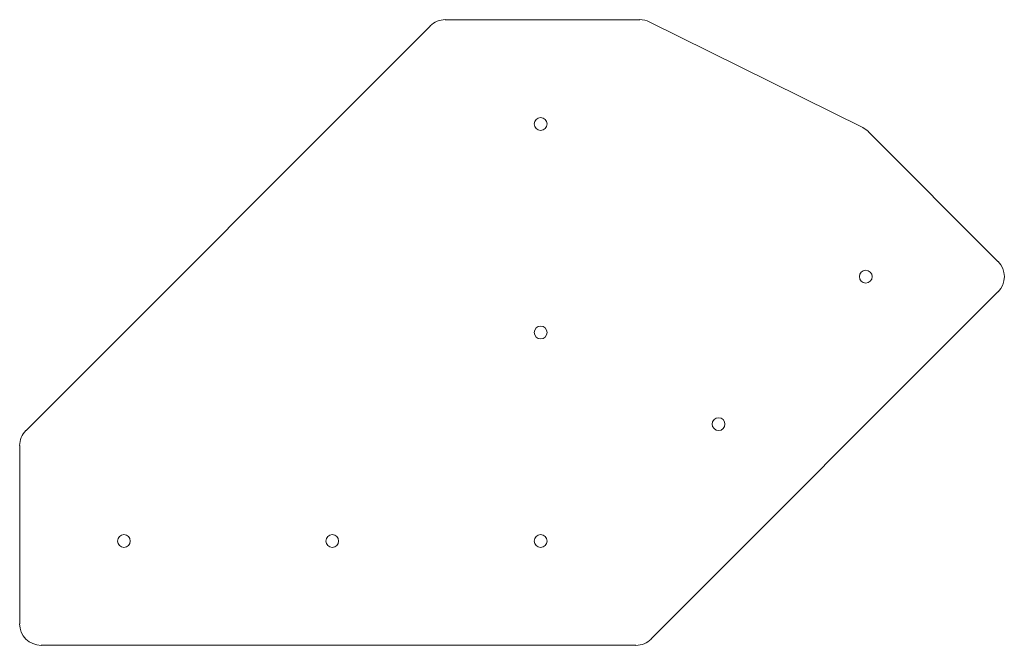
# Model space of a CAD drawing. Header units: inches. Extents: x -5.3 to 4.7, y -1.1 to 5.3.
import ezdxf

# ---------------------------------------------------------------- set-up
doc = ezdxf.new("R2010")
doc.units = ezdxf.units.IN
doc.header["$MEASUREMENT"] = 0

msp = doc.modelspace()

# ---------------------------------------------------------------- linework, layer by layer
at = {"color": 7, "linetype": 'Continuous', "lineweight": 15}
for p, q in [((-1.127, 5.248), (-5.248, 1.127)), ((1.011, 5.312), (-0.972, 5.312)), ((3.284, 4.213), (1.108, 5.29)), ((4.664, 2.849), (3.342, 4.171)), ((1.127, -0.998), (4.664, 2.539)), ((-5.312, 0.972), (-5.312, -0.844)), ((-5.094, -1.062), (0.972, -1.062))]:
    msp.add_line(p, q, dxfattribs=at)
for centre in [(0, 4.25), (3.316, 2.694), (0, 2.125), (1.814, 1.191), (-4.25, 0), (-2.125, 0), (0, 0)]:
    msp.add_circle(centre, 0.065, dxfattribs=at)
for centre, start, end in [((-0.972, 5.094), 90, 135), ((1.011, 5.094), 63.6603, 90), ((3.187, 4.017), 45, 63.6603), ((4.51, 2.694), 315, 45), ((-5.094, 0.972), 135, 180), ((-5.094, -0.844), 180, 270), ((0.972, -0.844), 270, 315)]:
    msp.add_arc(centre, 0.219, start, end, dxfattribs=at)

doc.saveas('drawing.dxf')
